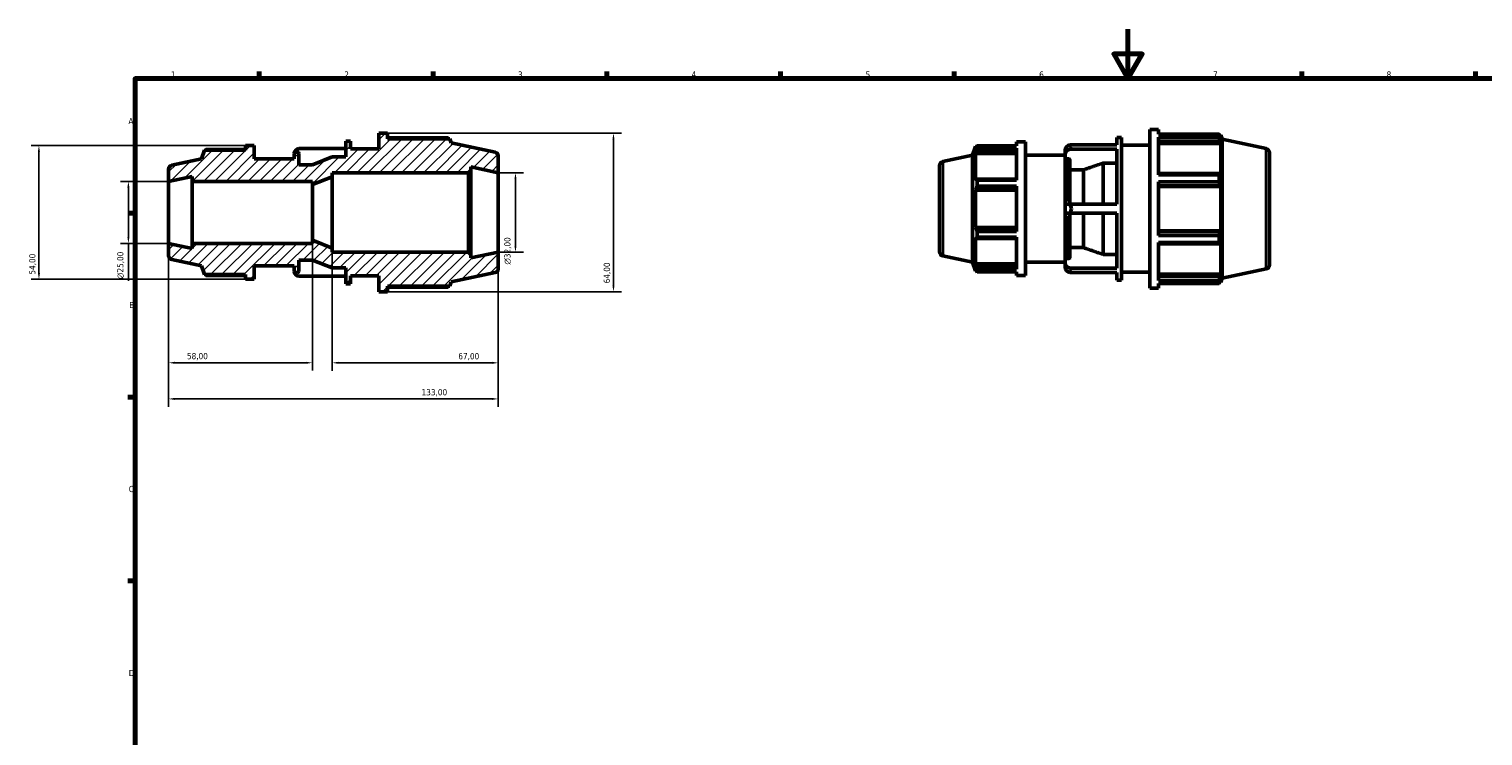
# Model space of a CAD drawing. Header units: millimetres. Extents: x -23 to 931, y 0 to 659.
# Tile 2 of 4: x -23 to 564, y 309 to 594. Entities that reach past the tile are written whole.
import ezdxf

# ---------------------------------------------------------------- set-up
doc = ezdxf.new("R2010")
doc.units = ezdxf.units.MM
for name, color, linetype, lineweight in [('Border (ISO)', 7, 'Continuous', 70), ('Dimension (ISO)', 7, 'Continuous', 25), ('Hatch (ISO)', 7, 'Continuous', 18), ('Visible (ISO)', 7, 'Continuous', 50), ('Visible Narrow (ISO)', 7, 'Continuous', 35)]:
    doc.layers.add(name, color=color, linetype=linetype, lineweight=lineweight)
doc.styles.add('Note Text (ISO)', font='tahoma.ttf')
doc.dimstyles.new('Default (ISO)', dxfattribs={"dimtxt": 2.5, "dimasz": 2.5, "dimexe": 3.175, "dimexo": 0, "dimgap": 0.762, "dimtad": 1, "dimrnd": 1e-08, "dimzin": 0, "dimtxsty": 'Note Text (ISO)', "dimcen": 0.09, "dimdle": 10, "dimclrd": 256, "dimclre": 256, "dimclrt": 232, "dimazin": 0, "dimtfac": 1.40208, "dimtmove": 0, "dimatfit": 3, "dimfxl": 1, "dimtolj": 1, "dimtzin": 0, "dimlwd": -1, "dimlwe": -1, "dimarcsym": 0})

# ---------------------------------------------------------------- blocks, each defined once
blk = doc.blocks.new('Borders Default Border')
at = {"layer": 'Border (ISO)'}
for p, q in [((70.08, 574), (70.08, 576.9)), ((140.17, 574), (140.17, 576.9)), ((210.25, 574), (210.25, 576.9)), ((280.33, 574), (280.33, 576.9)), ((350.42, 574), (350.42, 576.9)), ((490.58, 574), (490.58, 576.9)), ((560.67, 574), (560.67, 576.9)), ((20, 519.75), (17.1, 519.75)), ((20, 445.5), (17.1, 445.5)), ((20, 371.25), (17.1, 371.25))]:
    blk.add_line(p, q, dxfattribs=at)
at = {"layer": 'Border (ISO)', "flags": 128}
for points in [[(420.5, 594), (420.5, 574), (414.73, 584), (426.27, 584), (420.5, 574)], [(20, 20), (20, 574), (821, 574), (821, 20), (20, 20)]]:
    blk.add_lwpolyline(points, dxfattribs=at)
at = {"layer": 'Border (ISO)', "color": 232, "true_color": 0xca0064, "char_height": 2.5, "attachment_point": 7, "style": 'Note Text (ISO)'}
for s, insert in [('1', (34.48, 574.4)), ('2', (104.37, 574.4)), ('3', (174.43, 574.35)), ('4', (244.42, 574.4)), ('5', (314.64, 574.35)), ('6', (384.66, 574.35)), ('7', (454.77, 574.4)), ('8', (524.81, 574.34)), ('A', (17.29, 555.62)), ('B', (17.59, 481.37)), ('C', (17.43, 407.08)), ('D', (17.43, 332.88))]:
    blk.add_mtext(s, dxfattribs=dict(at, insert=insert))
blk = doc.blocks.new('*D7')
at = {"layer": 'Defpoints', "color": 0, "transparency": 16777216}
for p in [(33.5, 532.5), (17.28, 507.5), (33.5, 507.5)]:
    blk.add_point(p, dxfattribs=at)
at = {"layer": 'Dimension (ISO)', "transparency": 16777216}
for p, q in [((33.5, 532.5), (14.1, 532.5)), ((17.28, 530), (17.28, 510)), ((33.5, 507.5), (14.1, 507.5)), ((17.28, 507.5), (17.28, 492.37))]:
    blk.add_line(p, q, dxfattribs=at)
for points in [[(16.86, 530), (17.7, 530), (17.28, 532.5)], [(16.86, 510), (17.7, 510), (17.28, 507.5)]]:
    blk.add_solid(points, dxfattribs=at)
at = {"layer": 'Dimension (ISO)', "color": 232, "true_color": 0xca0064, "transparency": 16777216, "insert": (12.76, 493.13), "char_height": 2.5, "attachment_point": 1, "rotation": 90, "style": 'Note Text (ISO)'}
blk.add_mtext('\\A1;\\fAIGDT|b0|i0;\\H2.5000;\\ln\\fTahoma|b0|i0;\\H2.5000;25,00', dxfattribs=at)
blk = doc.blocks.new('*D8')
at = {"layer": 'Defpoints', "color": 0, "transparency": 16777216}
for p in [(33.5, 507.5), (91.5, 508.75), (33.5, 459.32)]:
    blk.add_point(p, dxfattribs=at)
at = {"layer": 'Dimension (ISO)', "transparency": 16777216}
for p, q in [((33.5, 507.5), (33.5, 456.14)), ((91.5, 508.75), (91.5, 456.14)), ((89, 459.32), (36, 459.32))]:
    blk.add_line(p, q, dxfattribs=at)
for points in [[(36, 459.74), (36, 458.9), (33.5, 459.32)], [(89, 459.74), (89, 458.9), (91.5, 459.32)]]:
    blk.add_solid(points, dxfattribs=at)
at = {"layer": 'Dimension (ISO)', "color": 232, "true_color": 0xca0064, "transparency": 16777216, "insert": (40.9, 463.26), "char_height": 2.5, "attachment_point": 1, "style": 'Note Text (ISO)'}
blk.add_mtext('\\A1;58,00', dxfattribs=at)
blk = doc.blocks.new('*D9')
at = {"layer": 'Defpoints', "color": 0, "transparency": 16777216}
for p in [(99.5, 505.6), (166.5, 504), (166.5, 459.3)]:
    blk.add_point(p, dxfattribs=at)
at = {"layer": 'Dimension (ISO)', "transparency": 16777216}
for p, q in [((99.5, 505.6), (99.5, 456.12)), ((166.5, 504), (166.5, 456.12)), ((102, 459.3), (164, 459.3))]:
    blk.add_line(p, q, dxfattribs=at)
for points in [[(102, 459.72), (102, 458.88), (99.5, 459.3)], [(164, 459.72), (164, 458.88), (166.5, 459.3)]]:
    blk.add_solid(points, dxfattribs=at)
at = {"layer": 'Dimension (ISO)', "color": 232, "true_color": 0xca0064, "transparency": 16777216, "insert": (150.37, 463.23), "char_height": 2.5, "attachment_point": 1, "style": 'Note Text (ISO)'}
blk.add_mtext('\\A1;67,00', dxfattribs=at)
blk = doc.blocks.new('*D10')
at = {"layer": 'Defpoints', "color": 0, "transparency": 16777216}
for p in [(121.84, 552), (121.84, 488), (212.95, 488)]:
    blk.add_point(p, dxfattribs=at)
at = {"layer": 'Dimension (ISO)', "transparency": 16777216}
for p, q in [((121.84, 552), (216.13, 552)), ((212.95, 549.5), (212.95, 490.5)), ((121.84, 488), (216.13, 488))]:
    blk.add_line(p, q, dxfattribs=at)
for points in [[(212.53, 549.5), (213.37, 549.5), (212.95, 552)], [(212.53, 490.5), (213.37, 490.5), (212.95, 488)]]:
    blk.add_solid(points, dxfattribs=at)
at = {"layer": 'Dimension (ISO)', "color": 232, "true_color": 0xca0064, "transparency": 16777216, "insert": (209.02, 491.37), "char_height": 2.5, "attachment_point": 1, "rotation": 90, "style": 'Note Text (ISO)'}
blk.add_mtext('\\A1;64,00', dxfattribs=at)
blk = doc.blocks.new('*D11')
at = {"layer": 'Defpoints', "color": 0, "transparency": 16777216}
for p in [(64.48, 547), (-18.8, 493), (64.48, 493)]:
    blk.add_point(p, dxfattribs=at)
at = {"layer": 'Dimension (ISO)', "transparency": 16777216}
for p, q in [((64.48, 547), (-21.97, 547)), ((-18.8, 544.5), (-18.8, 495.5)), ((64.48, 493), (-21.97, 493))]:
    blk.add_line(p, q, dxfattribs=at)
for points in [[(-19.22, 544.5), (-18.38, 544.5), (-18.8, 547)], [(-19.22, 495.5), (-18.38, 495.5), (-18.8, 493)]]:
    blk.add_solid(points, dxfattribs=at)
at = {"layer": 'Dimension (ISO)', "color": 232, "true_color": 0xca0064, "transparency": 16777216, "insert": (-22.73, 494.9), "char_height": 2.5, "attachment_point": 1, "rotation": 90, "style": 'Note Text (ISO)'}
blk.add_mtext('\\A1;54,00', dxfattribs=at)
blk = doc.blocks.new('*D12')
at = {"layer": 'Defpoints', "color": 0, "transparency": 16777216}
for p in [(33.5, 507.5), (166.5, 504), (166.5, 444.73)]:
    blk.add_point(p, dxfattribs=at)
at = {"layer": 'Dimension (ISO)', "transparency": 16777216}
for p, q in [((33.5, 507.5), (33.5, 441.56)), ((166.5, 504), (166.5, 441.56)), ((36, 444.73), (164, 444.73))]:
    blk.add_line(p, q, dxfattribs=at)
for points in [[(36, 445.15), (36, 444.32), (33.5, 444.73)], [(164, 445.15), (164, 444.32), (166.5, 444.73)]]:
    blk.add_solid(points, dxfattribs=at)
at = {"layer": 'Dimension (ISO)', "color": 232, "true_color": 0xca0064, "transparency": 16777216, "insert": (135.55, 448.67), "char_height": 2.5, "attachment_point": 1, "style": 'Note Text (ISO)'}
blk.add_mtext('\\A1;133,00', dxfattribs=at)
blk = doc.blocks.new('*D13')
at = {"layer": 'Defpoints', "color": 0, "transparency": 16777216}
for p in [(166.5, 536), (166.5, 504), (173.42, 504)]:
    blk.add_point(p, dxfattribs=at)
at = {"layer": 'Dimension (ISO)', "transparency": 16777216}
for p, q in [((166.5, 536), (176.6, 536)), ((173.42, 533.5), (173.42, 506.5)), ((166.5, 504), (176.6, 504))]:
    blk.add_line(p, q, dxfattribs=at)
for points in [[(173.01, 533.5), (173.84, 533.5), (173.42, 536)], [(173.01, 506.5), (173.84, 506.5), (173.42, 504)]]:
    blk.add_solid(points, dxfattribs=at)
at = {"layer": 'Dimension (ISO)', "color": 232, "true_color": 0xca0064, "transparency": 16777216, "insert": (168.9, 498.94), "char_height": 2.5, "attachment_point": 1, "rotation": 90, "style": 'Note Text (ISO)'}
blk.add_mtext('\\A1;\\fAIGDT|b0|i0;\\H2.5000;\\ln\\fTahoma|b0|i0;\\H2.5000;32,00', dxfattribs=at)

msp = doc.modelspace()

# ---------------------------------------------------------------- hatches: boundary and pattern name
at = {"layer": 'Hatch (ISO)'}
h = msp.add_hatch(dxfattribs=at)
h.set_pattern_fill('ANSI31', color=256, scale=25.4, style=0)
h.set_pattern_definition([(45, (0, 0), (-2.245064, 2.245064), [])])
edge = h.paths.add_edge_path()
edge.add_line((154.457, 536), (155.417, 536.96))
edge.add_line((155.417, 536.96), (155.417, 538.356))
edge.add_line((155.417, 538.356), (166.5, 536))
edge.add_line((166.5, 536), (166.5, 542.704))
edge.add_ellipse((164.9, 542.704), major_axis=(1.6, 0), ratio=1, start_angle=0, end_angle=78)
edge.add_line((165.233, 544.269), (147.5, 548.039))
edge.add_line((147.5, 548.039), (146.941, 549.76))
edge.add_line((146.941, 549.76), (121.84, 549.76))
edge.add_line((121.84, 549.76), (121.84, 552))
edge.add_line((121.84, 552), (118.24, 552))
edge.add_line((118.24, 552), (118.24, 545.6))
edge.add_line((118.24, 545.6), (106.9, 545.6))
edge.add_line((106.9, 545.6), (106.9, 548.8))
edge.add_line((106.9, 548.8), (105, 548.8))
edge.add_line((105, 548.8), (105, 542.4))
edge.add_line((105, 542.4), (99.5, 542.4))
edge.add_line((99.5, 542.4), (91.5, 539.25))
edge.add_line((91.5, 539.25), (86, 539.25))
edge.add_line((86, 539.25), (86, 543.8))
edge.add_ellipse((85.5, 543.8), major_axis=(0.5, 0), ratio=1, start_angle=0, end_angle=90)
edge.add_line((85.5, 544.3), (84.6, 544.3))
edge.add_ellipse((84.6, 543.8), major_axis=(0, 0.5), ratio=1, start_angle=0, end_angle=90)
edge.add_line((84.1, 543.8), (84.1, 541.6))
edge.add_line((84.1, 541.6), (68.08, 541.6))
edge.add_line((68.08, 541.6), (68.08, 547))
edge.add_line((68.08, 547), (64.48, 547))
edge.add_line((64.48, 547), (64.48, 545.11))
edge.add_line((64.48, 545.11), (47.948, 545.11))
edge.add_line((47.948, 545.11), (46.8, 541.577))
edge.add_line((46.8, 541.577), (34.767, 539.019))
edge.add_ellipse((35.1, 537.454), major_axis=(-0.333, 1.565), ratio=1, start_angle=0, end_angle=78)
edge.add_line((33.5, 537.454), (33.5, 532.5))
edge.add_line((33.5, 532.5), (43, 534.519))
edge.add_line((43, 534.519), (43, 532.5))
edge.add_line((43, 532.5), (91.5, 532.5))
edge.add_line((91.5, 532.5), (91.5, 531.25))
edge.add_line((91.5, 531.25), (99.5, 534.4))
edge.add_line((99.5, 534.4), (99.5, 536))
edge.add_line((99.5, 536), (154.457, 536))
edge = h.paths.add_edge_path()
edge.add_line((155.417, 503.04), (154.457, 504))
edge.add_line((154.457, 504), (99.5, 504))
edge.add_line((99.5, 504), (99.5, 505.6))
edge.add_line((99.5, 505.6), (91.5, 508.75))
edge.add_line((91.5, 508.75), (91.5, 507.5))
edge.add_line((91.5, 507.5), (43, 507.5))
edge.add_line((43, 507.5), (43, 505.481))
edge.add_line((43, 505.481), (33.5, 507.5))
edge.add_line((33.5, 507.5), (33.5, 502.546))
edge.add_ellipse((35.1, 502.546), major_axis=(-1.6, 0), ratio=1, start_angle=0, end_angle=78)
edge.add_line((34.767, 500.981), (46.8, 498.423))
edge.add_line((46.8, 498.423), (47.948, 494.89))
edge.add_line((47.948, 494.89), (64.48, 494.89))
edge.add_line((64.48, 494.89), (64.48, 493))
edge.add_line((64.48, 493), (68.08, 493))
edge.add_line((68.08, 493), (68.08, 498.4))
edge.add_line((68.08, 498.4), (84.1, 498.4))
edge.add_line((84.1, 498.4), (84.1, 496.2))
edge.add_ellipse((84.6, 496.2), major_axis=(-0.5, 0), ratio=1, start_angle=0, end_angle=90)
edge.add_line((84.6, 495.7), (85.5, 495.7))
edge.add_ellipse((85.5, 496.2), major_axis=(0, -0.5), ratio=1, start_angle=0, end_angle=90)
edge.add_line((86, 496.2), (86, 500.75))
edge.add_line((86, 500.75), (91.5, 500.75))
edge.add_line((91.5, 500.75), (99.5, 497.6))
edge.add_line((99.5, 497.6), (105, 497.6))
edge.add_line((105, 497.6), (105, 491.2))
edge.add_line((105, 491.2), (106.9, 491.2))
edge.add_line((106.9, 491.2), (106.9, 494.4))
edge.add_line((106.9, 494.4), (118.24, 494.4))
edge.add_line((118.24, 494.4), (118.24, 488))
edge.add_line((118.24, 488), (121.84, 488))
edge.add_line((121.84, 488), (121.84, 490.24))
edge.add_line((121.84, 490.24), (146.941, 490.24))
edge.add_line((146.941, 490.24), (147.5, 491.961))
edge.add_line((147.5, 491.961), (165.233, 495.731))
edge.add_ellipse((164.9, 497.296), major_axis=(0.333, -1.565), ratio=1, start_angle=0, end_angle=78)
edge.add_line((166.5, 497.296), (166.5, 504))
edge.add_line((166.5, 504), (155.417, 501.644))
edge.add_line((155.417, 501.644), (155.417, 503.04))

# ---------------------------------------------------------------- linework, layer by layer
at = {"layer": 'Visible (ISO)'}
for p, q in [((121.84, 552), (118.24, 552)), ((118.24, 552), (118.24, 545.6)), ((121.84, 549.76), (121.84, 552)), ((429.271, 489.482), (429.271, 553.482)), ((429.271, 553.482), (432.871, 553.482)), ((432.871, 551.592), (432.871, 553.482)), ((432.871, 551.592), (457.244, 551.592)), ((457.244, 550.435), (457.244, 551.592)), ((64.48, 545.405), (48.562, 545.405)), ((68.08, 547), (64.48, 547)), ((64.48, 547), (64.48, 545.11)), ((68.08, 541.6), (68.08, 547)), ((105, 545.793), (86.126, 545.793)), ((106.9, 548.8), (105, 548.8)), ((105, 548.8), (105, 542.4)), ((106.9, 545.6), (106.9, 548.8)), ((118.24, 545.6), (106.9, 545.6)), ((146.213, 550.11), (121.84, 550.11)), ((146.941, 549.76), (121.84, 549.76)), ((147.5, 548.039), (146.941, 549.76)), ((165.233, 544.269), (147.5, 548.039)), ((357.831, 543.059), (358.979, 546.592)), ((358.979, 546.592), (358.979, 545.43)), ((359.44, 546.592), (358.979, 546.592)), ((359.242, 546.203), (358.979, 545.43)), ((359.593, 546.887), (375.511, 546.887)), ((359.593, 545.911), (359.593, 546.887)), ((375.511, 545.911), (359.593, 545.911)), ((375.511, 548.482), (375.511, 546.887)), ((375.511, 548.482), (379.111, 548.482)), ((375.511, 545.911), (375.511, 532.982)), ((379.111, 548.482), (379.111, 494.482)), ((397.157, 547.275), (416.031, 547.275)), ((416.031, 545.475), (397.157, 545.475)), ((416.031, 547.275), (416.031, 550.282)), ((416.031, 550.282), (417.931, 550.282)), ((416.031, 523.282), (416.031, 545.475)), ((417.931, 492.682), (417.931, 550.282)), ((417.931, 547.082), (429.271, 547.082)), ((432.871, 535.111), (432.871, 550.435)), ((457.244, 550.435), (432.871, 550.435)), ((432.871, 548.731), (457.66, 548.731)), ((432.871, 547.88), (457.972, 547.88)), ((457.425, 551.242), (457.972, 551.242)), ((457.972, 549.865), (457.66, 550.781)), ((457.66, 548.731), (457.972, 547.88)), ((458.531, 549.521), (457.972, 551.242)), ((457.972, 549.865), (457.972, 551.242)), ((457.972, 535.224), (457.972, 547.88)), ((458.531, 493.444), (458.531, 549.521)), ((476.264, 545.752), (458.531, 549.521)), ((46.8, 541.577), (34.767, 539.019)), ((47.948, 545.11), (46.8, 541.577)), ((64.48, 545.11), (47.948, 545.11)), ((84.1, 541.6), (68.08, 541.6)), ((84.1, 543.8), (84.1, 541.6)), ((85.5, 544.3), (84.6, 544.3)), ((86, 539.25), (86, 543.8)), ((99.5, 542.4), (91.5, 539.25)), ((105, 542.4), (99.5, 542.4)), ((166.5, 536), (166.5, 542.704)), ((345.799, 540.502), (357.831, 543.059)), ((357.831, 499.905), (357.831, 543.059)), ((358.979, 543.755), (359.242, 544.474)), ((375.511, 543.755), (358.979, 543.755)), ((358.979, 543.755), (358.979, 533.077)), ((359.242, 544.474), (375.511, 544.474)), ((379.111, 543.082), (395.131, 543.082)), ((395.131, 545.107), (395.131, 545.282)), ((395.131, 545.107), (395.131, 543.307)), ((395.131, 543.307), (395.131, 541.135)), ((395.131, 523.282), (395.131, 541.135)), ((396.531, 541.569), (395.631, 541.569)), ((397.031, 541.135), (397.031, 523.282)), ((410.531, 523.282), (410.531, 539.919)), ((416.031, 539.919), (410.531, 539.919)), ((477.531, 544.187), (477.531, 498.778)), ((33.5, 537.454), (33.5, 532.5)), ((33.5, 532.5), (43, 534.519)), ((43, 534.519), (43, 532.5)), ((91.5, 539.25), (86, 539.25)), ((91.5, 531.25), (99.5, 534.4)), ((99.5, 534.4), (99.5, 536)), ((99.5, 536), (154.457, 536)), ((99.5, 505.6), (99.5, 534.4)), ((154.457, 536), (155.417, 536.96)), ((154.457, 536), (154.457, 504)), ((155.417, 536.96), (155.417, 538.356)), ((155.417, 538.356), (166.5, 536)), ((155.417, 503.04), (155.417, 536.96)), ((166.5, 504), (166.5, 536)), ((344.531, 504.028), (344.531, 538.937)), ((402.531, 537.18), (397.031, 537.18)), ((402.531, 523.282), (402.531, 537.18)), ((457.66, 535.667), (432.871, 535.667)), ((432.871, 535.111), (457.244, 535.111)), ((457.244, 532.318), (457.244, 535.111)), ((457.972, 535.224), (457.66, 535.667)), ((33.5, 507.5), (33.5, 532.5)), ((43, 532.5), (91.5, 532.5)), ((43, 507.5), (43, 532.5)), ((91.5, 532.5), (91.5, 531.25)), ((91.5, 508.75), (91.5, 531.25)), ((359.242, 533.451), (358.979, 533.077)), ((358.979, 529.033), (359.242, 529.277)), ((375.511, 529.033), (358.979, 529.033)), ((358.979, 529.033), (358.979, 513.932)), ((375.511, 533.451), (359.242, 533.451)), ((359.242, 529.277), (375.511, 529.277)), ((359.593, 532.982), (375.511, 532.982)), ((359.593, 530.625), (359.593, 532.982)), ((375.511, 530.625), (359.593, 530.625)), ((375.511, 530.625), (375.511, 512.34)), ((432.871, 510.647), (432.871, 532.318)), ((457.244, 532.318), (432.871, 532.318)), ((432.871, 530.72), (457.66, 530.72)), ((432.871, 530.431), (457.972, 530.431)), ((457.66, 530.72), (457.972, 530.431)), ((457.972, 512.533), (457.972, 530.431)), ((395.131, 523.282), (397.157, 523.282)), ((395.131, 523.282), (395.131, 519.682)), ((397.157, 523.282), (416.031, 523.282)), ((397.157, 519.682), (395.131, 519.682)), ((395.131, 501.83), (395.131, 519.682)), ((397.031, 519.682), (397.031, 501.83)), ((416.031, 519.682), (397.157, 519.682)), ((402.531, 505.784), (402.531, 519.682)), ((410.531, 503.046), (410.531, 519.682)), ((416.031, 497.49), (416.031, 519.682)), ((375.511, 513.932), (358.979, 513.932)), ((359.242, 513.688), (358.979, 513.932)), ((375.511, 513.688), (359.242, 513.688)), ((359.593, 512.34), (375.511, 512.34)), ((359.593, 509.983), (359.593, 512.34)), ((432.871, 512.533), (457.972, 512.533)), ((457.66, 512.245), (432.871, 512.245)), ((432.871, 510.647), (457.244, 510.647)), ((457.244, 507.853), (457.244, 510.647)), ((457.972, 512.533), (457.66, 512.245)), ((43, 505.481), (33.5, 507.5)), ((33.5, 507.5), (33.5, 502.546)), ((91.5, 507.5), (43, 507.5)), ((43, 507.5), (43, 505.481)), ((99.5, 505.6), (91.5, 508.75)), ((91.5, 508.75), (91.5, 507.5)), ((99.5, 504), (99.5, 505.6)), ((358.979, 509.888), (359.242, 509.514)), ((358.979, 509.888), (358.979, 499.209)), ((359.242, 509.514), (375.511, 509.514)), ((375.511, 509.983), (359.593, 509.983)), ((375.511, 509.983), (375.511, 497.054)), ((397.031, 505.784), (402.531, 505.784)), ((432.871, 492.53), (432.871, 507.853)), ((457.244, 507.853), (432.871, 507.853)), ((432.871, 507.297), (457.66, 507.297)), ((457.66, 507.297), (457.972, 507.741)), ((457.972, 495.085), (457.972, 507.741)), ((34.767, 500.981), (46.8, 498.423)), ((86, 496.2), (86, 500.75)), ((86, 500.75), (91.5, 500.75)), ((91.5, 500.75), (99.5, 497.6)), ((154.457, 504), (99.5, 504)), ((155.417, 503.04), (154.457, 504)), ((166.5, 504), (155.417, 501.644)), ((155.417, 501.644), (155.417, 503.04)), ((166.5, 497.296), (166.5, 504)), ((345.799, 502.463), (357.831, 499.905)), ((357.831, 499.905), (358.979, 496.372)), ((375.511, 499.209), (358.979, 499.209)), ((359.242, 498.491), (358.979, 499.209)), ((375.511, 498.491), (359.242, 498.491)), ((379.111, 499.882), (395.131, 499.882)), ((395.131, 501.83), (395.131, 499.658)), ((395.131, 499.658), (395.131, 497.858)), ((395.631, 501.396), (396.531, 501.396)), ((410.531, 503.046), (416.031, 503.046)), ((46.8, 498.423), (47.948, 494.89)), ((47.948, 494.89), (64.48, 494.89)), ((48.562, 494.595), (64.48, 494.595)), ((64.48, 494.89), (64.48, 493)), ((64.48, 493), (68.08, 493)), ((68.08, 493), (68.08, 498.4)), ((68.08, 498.4), (84.1, 498.4)), ((84.1, 498.4), (84.1, 496.2)), ((84.6, 495.7), (85.5, 495.7)), ((86.126, 494.207), (105, 494.207)), ((99.5, 497.6), (105, 497.6)), ((105, 497.6), (105, 491.2)), ((106.9, 491.2), (106.9, 494.4)), ((106.9, 494.4), (118.24, 494.4)), ((118.24, 494.4), (118.24, 488)), ((147.5, 491.961), (165.233, 495.731)), ((358.979, 497.534), (359.242, 496.762)), ((358.979, 497.534), (358.979, 496.372)), ((359.44, 496.372), (358.979, 496.372)), ((359.593, 497.054), (375.511, 497.054)), ((359.593, 496.077), (359.593, 497.054)), ((375.511, 496.077), (359.593, 496.077)), ((375.511, 496.077), (375.511, 494.482)), ((375.511, 494.482), (379.111, 494.482)), ((395.131, 497.682), (395.131, 497.858)), ((397.157, 497.49), (416.031, 497.49)), ((416.031, 495.69), (397.157, 495.69)), ((416.031, 492.682), (416.031, 495.69)), ((416.031, 492.682), (417.931, 492.682)), ((417.931, 495.882), (429.271, 495.882)), ((432.871, 495.085), (457.972, 495.085)), ((457.66, 494.233), (432.871, 494.233)), ((457.972, 495.085), (457.66, 494.233)), ((457.66, 492.184), (457.972, 493.1)), ((458.531, 493.444), (457.972, 491.722)), ((457.972, 491.722), (457.972, 493.1)), ((476.264, 497.213), (458.531, 493.444)), ((105, 491.2), (106.9, 491.2)), ((118.24, 488), (121.84, 488)), ((121.84, 488), (121.84, 490.24)), ((121.84, 490.24), (146.941, 490.24)), ((121.84, 489.89), (146.213, 489.89)), ((146.941, 490.24), (147.5, 491.961)), ((429.271, 489.482), (432.871, 489.482)), ((432.871, 492.53), (457.244, 492.53)), ((432.871, 489.482), (432.871, 491.373)), ((457.244, 491.373), (432.871, 491.373)), ((457.244, 491.373), (457.244, 492.53)), ((457.425, 491.722), (457.972, 491.722))]:
    msp.add_line(p, q, dxfattribs=at)
for centre, radius, start, end in [((395.631, 545.282), 0.5, 159.14935, 180), ((475.931, 544.187), 1.6, 0, 78), ((84.6, 543.8), 0.5, 90, 180), ((85.5, 543.8), 0.5, 0, 90), ((164.9, 542.704), 1.6, 0, 78), ((346.131, 538.937), 1.6, 102, 180), ((35.1, 537.454), 1.6, 102, 180), ((35.1, 502.546), 1.6, 180, 258), ((346.131, 504.028), 1.6, 180, 258), ((475.931, 498.778), 1.6, 282, 0), ((84.6, 496.2), 0.5, 180, 270), ((85.5, 496.2), 0.5, 270, 0), ((164.9, 497.296), 1.6, 282, 0), ((395.631, 497.682), 0.5, 180, 200.85065)]:
    msp.add_arc(centre, radius, start, end, dxfattribs=at)
for centre, start_param, end_param in [((86.66, 543.625), 4.9225092, 6.1230722), ((397.691, 545.107), 4.9225092, 6.2831853), ((397.691, 543.307), 4.9225092, 6.2831853), ((397.691, 499.658), 0, 1.3606761), ((86.66, 496.375), 0.1601131, 1.3606761), ((397.691, 497.858), 0, 1.3606761)]:
    msp.add_ellipse(centre, major_axis=(-2.56, 0), ratio=0.8660254, start_param=start_param, end_param=end_param, dxfattribs=at)
for points, weights in [([(457.244, 551.592), (457.46, 551.178), (457.66, 550.781)], [1, 1.00139377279, 1.00197088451]), ([(48.562, 545.405), (48.484, 545.256), (48.409, 545.11)], [1, 1.00108319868, 1.00201909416]), ([(146.394, 549.76), (146.305, 549.933), (146.213, 550.11)], [1.00103861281, 1.00059329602, 1]), ([(359.242, 546.203), (359.411, 546.538), (359.593, 546.887)], [1.00427866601, 1.00254633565, 1]), ([(359.593, 545.911), (359.411, 545.178), (359.242, 544.474)], [1, 1.00254633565, 1.00427866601]), ([(457.66, 548.731), (457.46, 549.566), (457.244, 550.435)], [1.00197088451, 1.00139377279, 1]), ([(410.531, 539.919), (406.226, 538.446), (402.531, 537.18)], [1, 1.00289413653, 1]), ([(457.244, 535.111), (457.46, 535.395), (457.66, 535.667)], [1, 1.00139377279, 1.00197088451]), ([(359.242, 533.451), (359.411, 533.221), (359.593, 532.982)], [1.00427866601, 1.00254633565, 1]), ([(359.593, 530.625), (359.411, 529.937), (359.242, 529.277)], [1, 1.00254633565, 1.00427866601]), ([(457.66, 530.72), (457.46, 531.503), (457.244, 532.318)], [1.00197088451, 1.00139377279, 1]), ([(359.242, 513.688), (359.411, 513.028), (359.593, 512.34)], [1.00427866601, 1.00254633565, 1]), ([(457.244, 510.647), (457.46, 511.462), (457.66, 512.245)], [1, 1.00139377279, 1.00197088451]), ([(359.593, 509.983), (359.411, 509.744), (359.242, 509.514)], [1, 1.00254633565, 1.00427866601]), ([(402.531, 505.784), (406.226, 504.519), (410.531, 503.046)], [1, 1.00289413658, 1]), ([(457.66, 507.297), (457.46, 507.57), (457.244, 507.853)], [1.00197088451, 1.00139377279, 1]), ([(359.242, 498.491), (359.411, 497.787), (359.593, 497.054)], [1.00427866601, 1.00254633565, 1]), ([(48.409, 494.89), (48.484, 494.744), (48.562, 494.595)], [1.00201909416, 1.00108319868, 1]), ([(359.593, 496.077), (359.411, 496.427), (359.242, 496.762)], [1, 1.00254633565, 1.00427866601]), ([(457.244, 492.53), (457.46, 493.399), (457.66, 494.233)], [1, 1.00139377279, 1.00197088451]), ([(146.213, 489.89), (146.305, 490.067), (146.394, 490.24)], [1, 1.00059329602, 1.00103861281]), ([(457.66, 492.184), (457.46, 491.787), (457.244, 491.373)], [1.00197088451, 1.00139377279, 1])]:
    msp.add_rational_spline(points, weights, degree=2, dxfattribs=at)
for points in [[(397.691, 546.424), (397.519, 546.712), (397.339, 546.999), (397.157, 547.275)], [(397.157, 545.475), (397.339, 545.818), (397.519, 546.135), (397.691, 546.424)], [(397.691, 521.482), (397.517, 522.068), (397.337, 522.67), (397.157, 523.282)], [(397.157, 519.682), (397.337, 520.295), (397.517, 520.897), (397.691, 521.482)], [(397.691, 496.541), (397.519, 496.829), (397.339, 497.147), (397.157, 497.49)], [(397.157, 495.69), (397.339, 495.965), (397.519, 496.252), (397.691, 496.541)]]:
    msp.add_open_spline(points, degree=3, dxfattribs=at)
for points, knots in [([(395.631, 541.569), (395.57, 541.569), (395.497, 541.556), (395.383, 541.515), (395.321, 541.48), (395.234, 541.404), (395.193, 541.351), (395.146, 541.251), (395.131, 541.188), (395.131, 541.135)], [0, 0, 0, 0, 0.01849556, 0.01849556, 0.037017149, 0.037017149, 0.05557096, 0.05557096, 0.074152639, 0.074152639, 0.074152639, 0.074152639]), ([(397.031, 541.135), (397.031, 541.188), (397.017, 541.251), (396.969, 541.351), (396.928, 541.404), (396.841, 541.48), (396.779, 541.515), (396.665, 541.556), (396.593, 541.569), (396.531, 541.569)], [-0.074152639, -0.074152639, -0.074152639, -0.074152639, -0.05557096, -0.05557096, -0.037017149, -0.037017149, -0.01849556, -0.01849556, 0, 0, 0, 0]), ([(395.131, 501.83), (395.131, 501.776), (395.146, 501.713), (395.193, 501.614), (395.234, 501.561), (395.321, 501.485), (395.383, 501.449), (395.497, 501.408), (395.57, 501.396), (395.631, 501.396)], [-0.074152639, -0.074152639, -0.074152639, -0.074152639, -0.05557096, -0.05557096, -0.037017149, -0.037017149, -0.01849556, -0.01849556, 0, 0, 0, 0]), ([(396.531, 501.396), (396.593, 501.396), (396.665, 501.408), (396.779, 501.449), (396.841, 501.485), (396.928, 501.561), (396.969, 501.614), (397.017, 501.713), (397.031, 501.776), (397.031, 501.83)], [0, 0, 0, 0, 0.01849556, 0.01849556, 0.037017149, 0.037017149, 0.05557096, 0.05557096, 0.074152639, 0.074152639, 0.074152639, 0.074152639])]:
    msp.add_open_spline(points, degree=3, knots=knots, dxfattribs=at)
at = {"layer": 'Visible Narrow (ISO)'}
for p, q in [((476.264, 497.512), (476.264, 545.453)), ((345.799, 540.268), (345.799, 502.697)), ((395.631, 540.934), (395.631, 524.369)), ((396.531, 524.369), (396.531, 540.934)), ((395.631, 518.595), (395.631, 502.03)), ((396.531, 502.03), (396.531, 518.595))]:
    msp.add_line(p, q, dxfattribs=at)

# ---------------------------------------------------------------- block references
msp.add_blockref('Borders Default Border', (0, 0))

# ---------------------------------------------------------------- dimensions: what is measured, and where the dimension line sits
at = {"layer": 'Dimension (ISO)'}
for base, p1, p2, angle, picture, middle in [((212.951, 488), (121.84, 552), (121.84, 488), 90, '*D10', (212.951, 495.5)), ((-18.799, 493), (64.48, 547), (64.48, 493), 90, '*D11', (-18.799, 499)), ((33.5, 459.32), (91.5, 508.75), (33.5, 507.5), 180, '*D8', (45, 459.32)), ((166.5, 444.732), (33.5, 507.5), (166.5, 504), 180, '*D12', (140.5, 444.732)), ((166.5, 459.298), (99.5, 505.6), (166.5, 504), 180, '*D9', (154.5, 459.298))]:
    dim = msp.add_linear_dim(base=base, p1=p1, p2=p2, angle=angle, dimstyle='Default (ISO)', override={"dimdec": 2, "dimtp": 0, "dimtm": 0, "dimtdec": 2, "dimtofl": 0, "dimatfit": 1}, dxfattribs=at)
    dim.commit()
    dim.dimension.update_dxf_attribs({"geometry": picture, "text_midpoint": middle, "dimtype": 160})
for base, p1, p2, override, picture, middle in [((173.423, 504), (166.5, 536), (166.5, 504), {"dimdec": 2, "dimtp": 0, "dimtm": 0, "dimtdec": 2, "dimtofl": 0, "dimatfit": 1}, '*D13', (173.423, 504.5)), ((17.28, 507.5), (33.5, 532.5), (33.5, 507.5), {"dimdec": 2, "dimtp": 0, "dimtm": 0, "dimtdec": 2, "dimtofl": 0, "dimatfit": 2}, '*D7', (17.28, 498.683))]:
    dim = msp.add_linear_dim(base=base, p1=p1, p2=p2, angle=90, text='\\fAIGDT|b0|i0;\\H2.5000;\\ln\\fTahoma|b0|i0;\\H2.5000;<>', dimstyle='Default (ISO)', override=override, dxfattribs=at)
    dim.commit()
    dim.dimension.update_dxf_attribs({"geometry": picture, "text_midpoint": middle, "dimtype": 160})

doc.saveas('drawing.dxf')
